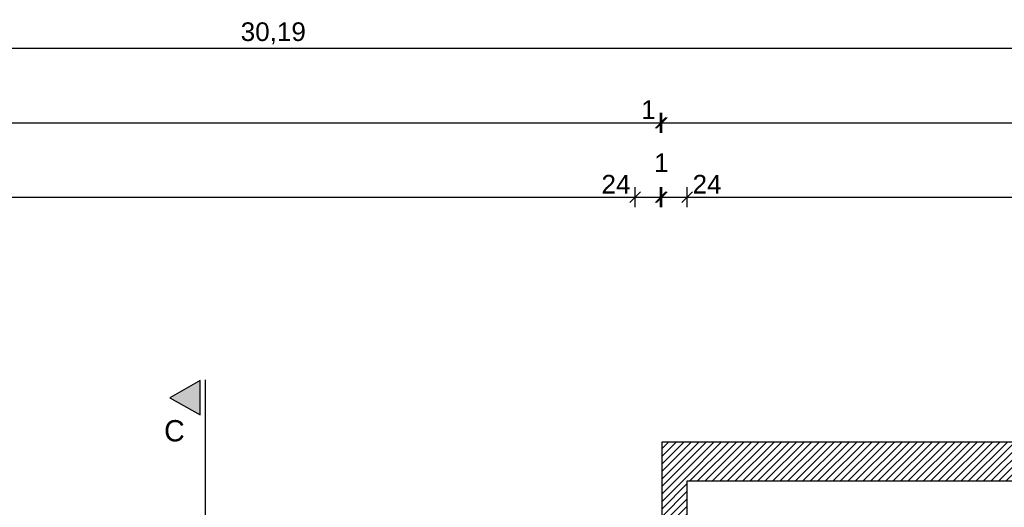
# Model space of a CAD drawing. Extents: x -73 to 183, y -4 to 85.
# Tile 9 of 98: x -56.18 to -46.93, y 38.75 to 43.33. Entities that reach past the tile are written whole.
import ezdxf

# ---------------------------------------------------------------- set-up
doc = ezdxf.new("R2010")
doc.units = 0
doc.header["$MEASUREMENT"] = 0
doc.linetypes.add('Strichpunktlinie', pattern=[0.006703, 0.003528, -0.001764, 0, -0.001411])
for name, color, linetype in [('0._EG_2_P_BM_AUSSEN', 7, 'Continuous'), ('0._EG_2_P_ZE_BILD', 7, 'Continuous'), ('0._EG_2_R_TR_AUSSENWAND', 7, 'Continuous')]:
    doc.layers.add(name, color=color, linetype=linetype)
doc.styles.add('ERSTELLTER_STIL_1', font='ARIAL.TTF')
doc.styles.add('ERSTELLTER_STIL_3', font='txt')
pattern_1 = [(45, (0, 0), (-0.03535534, 0.03535534), [])]

msp = doc.modelspace()

# ---------------------------------------------------------------- hatches: boundary and pattern name
at = {"layer": '0._EG_2_P_ZE_BILD', "linetype": 'Continuous', "lineweight": 18, "ltscale": 1000}
msp.add_hatch(color=9, dxfattribs=at).paths.add_polyline_path([(-54.4845, 39.6215), (-54.4845, 39.9429), (-54.7676, 39.7795)], flags=0)
at = {"layer": '0._EG_2_R_TR_AUSSENWAND', "linetype": 'Continuous', "ltscale": 1000}
h = msp.add_hatch(dxfattribs=at)
h.set_pattern_fill('MW_HLZ_0002', color=256, style=0, pattern_type=2)
h.set_pattern_definition(pattern_1)
h.paths.add_polyline_path([(-38.7087, 39.365), (-50.1487, 39.365), (-49.9087, 39), (-39.0737, 39)], flags=0)
h = msp.add_hatch(dxfattribs=at)
h.set_pattern_fill('MW_HLZ_0002', color=256, style=0, pattern_type=2)
h.set_pattern_definition(pattern_1)
h.paths.add_polyline_path([(-50.1487, 39.365), (-50.1487, 32.635), (-49.9087, 33), (-49.9087, 39)], flags=0)

# ---------------------------------------------------------------- linework, layer by layer
at = {"layer": '0._EG_2_P_BM_AUSSEN', "linetype": 'Continuous', "ltscale": 1000}
for p, q in [((-68.8987, 43.065), (-38.7087, 43.065)), ((-50.1587, 42.2713), (-50.1587, 42.4587)), ((-50.1487, 42.2713), (-50.1487, 42.4587)), ((-68.8987, 42.365), (-50.1587, 42.365)), ((-50.2087, 42.315), (-50.1087, 42.415)), ((-50.0987, 42.415), (-50.1987, 42.315)), ((-50.1587, 42.365), (-50.1487, 42.365)), ((-50.1487, 42.365), (-38.7087, 42.365)), ((-50.3487, 41.715), (-50.4487, 41.615)), ((-50.3987, 41.5712), (-50.3987, 41.7588)), ((-50.2087, 41.615), (-50.1087, 41.715)), ((-50.0987, 41.715), (-50.1987, 41.615)), ((-50.1587, 41.5712), (-50.1587, 41.7588)), ((-50.1487, 41.5712), (-50.1487, 41.7588)), ((-49.8587, 41.715), (-49.9587, 41.615)), ((-49.9087, 41.5712), (-49.9087, 41.7588)), ((-62.5587, 41.665), (-50.3987, 41.665)), ((-50.3987, 41.665), (-50.1587, 41.665)), ((-50.1587, 41.665), (-50.1487, 41.665)), ((-50.1487, 41.665), (-49.9087, 41.665)), ((-49.9087, 41.665), (-39.0737, 41.665))]:
    msp.add_line(p, q, dxfattribs=at)
at = {"layer": '0._EG_2_P_ZE_BILD', "linetype": 'Strichpunktlinie', "ltscale": 1000}
msp.add_line((-54.4345, 30.8391), (-54.4345, 39.9493), dxfattribs=at)
at = {"layer": '0._EG_2_P_ZE_BILD', "color": 255, "linetype": 'Continuous', "lineweight": 18, "ltscale": 1000}
for p, q in [((-54.4845, 39.9429), (-54.7676, 39.7795)), ((-54.4845, 39.6215), (-54.4845, 39.9429)), ((-54.7676, 39.7795), (-54.4845, 39.6215))]:
    msp.add_line(p, q, dxfattribs=at)
at = {"layer": '0._EG_2_P_ZE_BILD', "linetype": 'Continuous', "ltscale": 1000}
for p, q in [((-54.4845, 39.9429), (-54.7676, 39.7795)), ((-54.4845, 39.6215), (-54.4845, 39.9429)), ((-54.7676, 39.7795), (-54.4845, 39.6215))]:
    msp.add_line(p, q, dxfattribs=at)
at = {"layer": '0._EG_2_R_TR_AUSSENWAND', "linetype": 'Continuous', "ltscale": 1000}
for p, q in [((-38.7087, 39.365), (-50.1487, 39.365)), ((-50.1487, 39.365), (-50.1487, 32.635)), ((-49.9087, 39), (-39.0737, 39)), ((-49.9087, 33), (-49.9087, 39))]:
    msp.add_line(p, q, dxfattribs=at)

# ---------------------------------------------------------------- texts
at = {"layer": '0._EG_2_P_BM_AUSSEN', "linetype": 'Continuous', "char_height": 0.175, "attachment_point": 7, "style": 'ERSTELLTER_STIL_1'}
for s, insert in [('{30,19}', (-54.1029, 43.1)), ('{1}', (-50.3415, 42.4)), ('{1}', (-50.2201, 41.9012)), ('{24}', (-50.7143, 41.7)), ('{24}', (-49.8587, 41.7))]:
    msp.add_mtext(s, dxfattribs=dict(at, insert=insert))
at = {"layer": '0._EG_2_P_ZE_BILD', "linetype": 'Continuous', "insert": (-54.7255, 39.5716), "char_height": 0.2, "attachment_point": 2, "style": 'ERSTELLTER_STIL_3'}
msp.add_mtext('{C}', dxfattribs=at)

doc.saveas('drawing.dxf')
